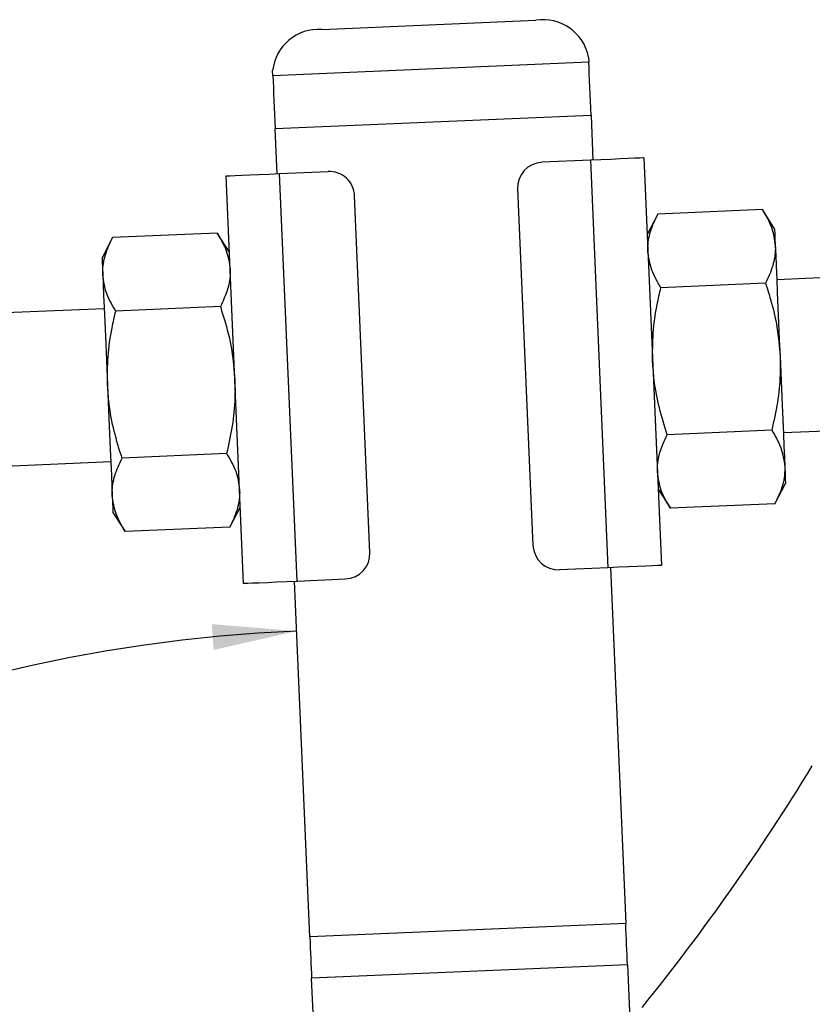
# Model space of a CAD drawing. Extents: x 40 to 416, y 11 to 279.
# Tile 3 of 39: x 111 to 142, y 57 to 95. Entities that reach past the tile are written whole.
import ezdxf

# ---------------------------------------------------------------- set-up
doc = ezdxf.new("R2010")
doc.units = 0
doc.layers.get('0').update_dxf_attribs({"linetype": 'CONTINUOUS'})
doc.styles.add('SLDTEXTSTYLE0', font='TXT', dxfattribs={"width": 0.75})
doc.dimstyles.new('SLDDIMSTYLE3', dxfattribs={"dimtxt": 3.5, "dimasz": 3.302, "dimexe": 0, "dimexo": 0.0625, "dimgap": 0.875, "dimtad": 1, "dimdec": 4, "dimzin": 12, "dimtxsty": 'SLDTEXTSTYLE0', "dimsah": 1, "dimcen": 0.09, "dimazin": 3, "dimtfac": 1, "dimtdec": 0, "dimtofl": 0, "dimtmove": 0, "dimatfit": 3, "dimtolj": 1, "dimtzin": 12})

# ---------------------------------------------------------------- blocks, each defined once
blk = doc.blocks.new('_D_10')
at = {"color": 179, "linetype": 'CONTINUOUS'}
blk.add_line((113.759, 11.145), (62.645, 11.145), dxfattribs=at)
blk.add_arc((123.952, 11.145), 60.308, 92.45761, 180, dxfattribs=at)
for points in [[(121.366, 71.397), (118.037, 71.672), (118.108, 70.659)], [(63.645, 11.145), (64.243, 14.432), (63.227, 14.46)]]:
    blk.add_solid(points, dxfattribs=at)
at = {"color": 179, "linetype": 'CONTINUOUS', "insert": (83.34, 61.906, 0.1), "char_height": 3.5, "attachment_point": 1, "rotation": 34.3031, "style": 'SLDTEXTSTYLE0'}
blk.add_mtext('88°', dxfattribs=at)

msp = doc.modelspace()

# ---------------------------------------------------------------- linework, layer by layer
at = {"color": 7, "linetype": 'CONTINUOUS'}
for p, q in [((122.35523, 94.99909), (130.7475, 95.35928)), ((132.81136, 93.91436), (132.81984, 93.71672)), ((132.81984, 93.71672), (120.43124, 93.18501)), ((120.43124, 93.18501), (120.42276, 93.38264)), ((132.90942, 91.62958), (120.52082, 91.09787)), ((132.90942, 91.62958), (132.98481, 89.87297)), ((120.59622, 89.34125), (120.52082, 91.09787)), ((132.8849, 89.86868), (130.98665, 89.7872)), ((132.8849, 89.86868), (133.57099, 73.88339)), ((134.98297, 89.95873), (135.66905, 73.97344)), ((119.28414, 73.2702), (118.59806, 89.25549)), ((120.69612, 89.34554), (122.59438, 89.42701)), ((121.38221, 73.36026), (120.69612, 89.34554)), ((124.23666, 74.48369), (123.63634, 88.47081)), ((130.03045, 88.74524), (130.63077, 74.75812)), ((135.52462, 87.75343), (135.11161, 86.96148)), ((139.62767, 87.92953), (135.52462, 87.75343)), ((140.10701, 87.17589), (139.62767, 87.92953)), ((118.24736, 87.01189), (114.1443, 86.83579)), ((118.7267, 86.25825), (118.24736, 87.01189)), ((114.1443, 86.83579), (113.7313, 86.04385)), ((139.75146, 85.04543), (135.6484, 84.86933)), ((143.68955, 85.32781), (140.19277, 85.17773)), ((113.81706, 84.04569), (99.23048, 83.41964)), ((118.37114, 84.12779), (114.26808, 83.95169)), ((139.99903, 79.27724), (135.89597, 79.10114)), ((140.45005, 79.18324), (143.20738, 79.30159)), ((99.48777, 77.42515), (114.07434, 78.0512)), ((118.61871, 78.3596), (114.51565, 78.1835)), ((135.54041, 76.97068), (136.01975, 76.21704)), ((140.12281, 76.39314), (140.53582, 77.18508)), ((118.7425, 75.47551), (119.1555, 76.26745)), ((140.12281, 76.39314), (136.01975, 76.21704)), ((114.1601, 76.05304), (114.63944, 75.2994)), ((118.7425, 75.47551), (114.63944, 75.2994)), ((133.57099, 73.88339), (131.67273, 73.80192)), ((133.67089, 73.88768), (134.26988, 59.93177)), ((121.38221, 73.36026), (123.28046, 73.44173)), ((121.88128, 59.40005), (121.2823, 73.35597)), ((134.26988, 59.93177), (121.88128, 59.40005)), ((134.33956, 58.30827), (121.95096, 57.77655)), ((134.33956, 58.30827), (134.56093, 53.15045)), ((122.17233, 52.61873), (121.95096, 57.77655))]:
    msp.add_line(p, q, dxfattribs=at)
at = {"color": 7, "linetype": 'CONTINUOUS', "flags": 128}
for points in [[(132.90942, 91.62958), (132.89727, 91.91258), (132.88522, 92.19342), (132.87335, 92.46997), (132.86175, 92.74013), (132.85052, 93.00183), (132.83974, 93.25309), (132.82948, 93.49199), (132.81984, 93.71672)], [(120.43124, 93.18501), (120.44089, 92.96028), (120.45114, 92.72137), (120.46193, 92.47011), (120.47316, 92.20841), (120.48475, 91.93826), (120.49662, 91.66171), (120.50868, 91.38086), (120.52082, 91.09787)], [(134.98297, 89.95873), (134.94266, 89.95699), (134.82327, 89.95187), (134.62938, 89.94355), (134.36846, 89.93235), (134.05053, 89.91871), (133.6878, 89.90314), (133.29422, 89.88624), (132.8849, 89.86868)], [(118.59806, 89.25549), (118.63837, 89.25722), (118.75776, 89.26234), (118.95164, 89.27067), (119.21257, 89.28186), (119.5305, 89.29551), (119.89323, 89.31108), (120.28681, 89.32797), (120.69612, 89.34554)], [(140.10701, 87.17589), (140.10885, 87.13315), (140.11432, 87.00567), (140.12333, 86.79563), (140.13574, 86.50663)], [(140.13574, 86.50663), (140.15132, 86.1436), (140.16981, 85.71277), (140.1909, 85.22149), (140.21421, 84.67818), (140.23937, 84.09214), (140.26592, 83.47339), (140.29343, 82.83251), (140.32141, 82.18048)], [(113.7313, 86.04385), (113.73313, 86.00111), (113.7386, 85.87363), (113.74762, 85.6636), (113.76002, 85.37459)], [(113.76002, 85.37459), (113.7756, 85.01156), (113.79409, 84.58073), (113.81518, 84.08945), (113.8385, 83.54615), (113.86365, 82.96011), (113.89021, 82.34135), (113.91771, 81.70048), (113.9457, 81.04845)], [(140.32141, 82.18048), (140.3494, 81.52845), (140.37691, 80.88758), (140.40346, 80.26883), (140.42861, 79.68279), (140.45193, 79.13948), (140.47302, 78.6482), (140.49151, 78.21737), (140.50709, 77.85434)], [(113.9457, 81.04845), (113.97368, 80.39642), (114.00119, 79.75554), (114.02774, 79.13679), (114.0529, 78.55075), (114.07621, 78.00744), (114.0973, 77.51616), (114.11579, 77.08533), (114.13137, 76.7223)], [(140.50709, 77.85434), (140.51949, 77.56533), (140.52851, 77.3553), (140.53398, 77.22782), (140.53582, 77.18508)], [(114.13137, 76.7223), (114.14378, 76.4333), (114.15279, 76.22326), (114.15826, 76.09578), (114.1601, 76.05304)], [(135.66905, 73.97344), (135.62874, 73.97171), (135.50935, 73.96659), (135.31547, 73.95827), (135.05454, 73.94707), (134.73661, 73.93342), (134.37388, 73.91785), (133.9803, 73.90096), (133.57099, 73.88339)], [(119.28414, 73.2702), (119.32445, 73.27194), (119.44384, 73.27706), (119.63773, 73.28538), (119.89865, 73.29658), (120.21658, 73.31023), (120.57931, 73.32579), (120.97289, 73.34269), (121.38221, 73.36026)], [(134.33956, 58.30827), (134.33152, 58.49565), (134.32321, 58.68919), (134.31467, 58.88805), (134.30595, 59.09138), (134.29707, 59.29831), (134.28807, 59.50795), (134.27899, 59.71941), (134.26988, 59.93177)], [(121.88128, 59.40005), (121.8904, 59.18769), (121.89947, 58.97624), (121.90847, 58.7666), (121.91735, 58.55967), (121.92608, 58.35634), (121.93461, 58.15748), (121.94292, 57.96394), (121.95096, 57.77655)]]:
    msp.add_lwpolyline(points, dxfattribs=at)
at = {"color": 7, "linetype": 'CONTINUOUS'}
for centre, radius, start, end in [((131.03116, 93.56802), 1.81357, 11.009313, 98.998544), ((122.22609, 93.19011), 1.81358, 85.916737, 173.905928), ((131.02953, 88.78812), 1, 92.457609, 182.457609), ((122.63726, 88.42793), 1, 2.457609, 92.457609), ((131.62985, 74.801), 1, 182.457609, 272.457609), ((123.23758, 74.44081), 1, 272.457609, 2.457609), ((66.20282, 112.11637), 88.31274, 321.0788906, 328.6057001)]:
    msp.add_arc(centre, radius, start, end, dxfattribs=at)
for points, knots in [([(135.14034, 86.29223), (135.1394, 86.32642), (135.13233, 86.58543), (135.20882, 87.07767), (135.41871, 87.5268), (135.52462, 87.75343)], [0, 0, 0, 0, 0.07006244, 0.53077014, 1, 1, 1, 1]), ([(139.62767, 87.92953), (139.76243, 87.70068), (140.03441, 87.2388), (140.10176, 86.75216), (140.13574, 86.50663)], [0, 0, 0, 0, 0.49545799, 1, 1, 1, 1]), ([(118.24736, 87.01189), (118.38211, 86.78305), (118.65409, 86.32117), (118.72144, 85.83452), (118.75542, 85.58899)], [0, 0, 0, 0, 0.495457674, 1, 1, 1, 1]), ([(113.76002, 85.37459), (113.75909, 85.40878), (113.75201, 85.6678), (113.8285, 86.16003), (114.03839, 86.60917), (114.1443, 86.83579)], [0, 0, 0, 0, 0.07006244, 0.53077012, 1, 1, 1, 1]), ([(135.6484, 84.86933), (135.51364, 85.09817), (135.24166, 85.56005), (135.17432, 86.0467), (135.14034, 86.29223)], [0, 0, 0, 0, 0.49545764, 1, 1, 1, 1]), ([(140.13574, 86.50663), (140.13667, 86.47244), (140.14375, 86.21342), (140.06726, 85.72119), (139.85737, 85.27206), (139.75146, 85.04543)], [0, 0, 0, 0, 0.070063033, 0.53077048, 1, 1, 1, 1]), ([(114.26808, 83.95169), (114.13333, 84.18053), (113.86135, 84.64242), (113.794, 85.12906), (113.76002, 85.37459)], [0, 0, 0, 0, 0.49545762, 1, 1, 1, 1]), ([(118.75542, 85.58899), (118.75635, 85.5548), (118.76343, 85.29579), (118.68694, 84.80355), (118.47705, 84.35442), (118.37114, 84.12779)], [0, 0, 0, 0, 0.07006244, 0.53077017, 1, 1, 1, 1]), ([(139.75146, 85.04543), (139.81992, 84.83131), (140.00209, 84.26152), (140.22879, 83.30799), (140.29041, 82.55791), (140.32141, 82.18048)], [0, 0, 0, 0, 0.23023627, 0.61266679, 1, 1, 1, 1]), ([(135.32601, 81.96608), (135.32441, 82.33967), (135.32118, 83.09224), (135.46473, 84.06187), (135.59854, 84.65013), (135.6484, 84.86933)], [0, 0, 0, 0, 0.38211841, 0.76976425, 1, 1, 1, 1]), ([(113.9457, 81.04845), (113.94409, 81.42203), (113.94086, 82.1746), (114.08441, 83.14423), (114.21822, 83.73249), (114.26808, 83.95169)], [0, 0, 0, 0, 0.3821184, 0.76976419, 1, 1, 1, 1]), ([(118.37114, 84.12779), (118.4396, 83.91367), (118.62177, 83.34389), (118.84848, 82.39035), (118.91009, 81.64027), (118.9411, 81.26285)], [0, 0, 0, 0, 0.23023619, 0.61266673, 1, 1, 1, 1]), ([(135.89597, 79.10114), (135.7871, 79.45072), (135.56837, 80.15306), (135.38437, 81.11594), (135.34254, 81.72533), (135.32601, 81.96608)], [0, 0, 0, 0, 0.37479238, 0.75299544, 1, 1, 1, 1]), ([(140.32141, 82.18048), (140.32558, 81.9392), (140.33606, 81.33212), (140.23587, 80.357), (140.07826, 79.63845), (139.99903, 79.27724)], [0, 0, 0, 0, 0.24700374, 0.62147589, 1, 1, 1, 1]), ([(118.9411, 81.26285), (118.94526, 81.02156), (118.95574, 80.41448), (118.85555, 79.43936), (118.69794, 78.72081), (118.61871, 78.3596)], [0, 0, 0, 0, 0.24700374, 0.62147589, 1, 1, 1, 1]), ([(114.51565, 78.1835), (114.40678, 78.53308), (114.18806, 79.23543), (114.00405, 80.19831), (113.96222, 80.80769), (113.9457, 81.04845)], [0, 0, 0, 0, 0.37479244, 0.75299544, 1, 1, 1, 1]), ([(139.99903, 79.27724), (140.13378, 79.0484), (140.40577, 78.58652), (140.47311, 78.09987), (140.50709, 77.85434)], [0, 0, 0, 0, 0.49545801, 1, 1, 1, 1]), ([(135.51169, 77.63994), (135.51076, 77.67413), (135.50368, 77.93314), (135.58017, 78.42538), (135.79006, 78.87451), (135.89597, 79.10114)], [0, 0, 0, 0, 0.07006245, 0.5307702, 1, 1, 1, 1]), ([(114.13137, 76.7223), (114.13044, 76.75649), (114.12336, 77.01551), (114.19985, 77.50774), (114.40974, 77.95688), (114.51565, 78.1835)], [0, 0, 0, 0, 0.070062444, 0.530770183, 1, 1, 1, 1]), ([(118.61871, 78.3596), (118.75347, 78.13076), (119.02545, 77.66888), (119.09279, 77.18224), (119.12677, 76.9367)], [0, 0, 0, 0, 0.49545764, 1, 1, 1, 1]), ([(136.01975, 76.21704), (135.885, 76.44588), (135.61302, 76.90776), (135.54567, 77.39441), (135.51169, 77.63994)], [0, 0, 0, 0, 0.4954577, 1, 1, 1, 1]), ([(140.50709, 77.85434), (140.50802, 77.82015), (140.5151, 77.56113), (140.43861, 77.0689), (140.22872, 76.61977), (140.12281, 76.39314)], [0, 0, 0, 0, 0.07006303, 0.53077043, 1, 1, 1, 1]), ([(119.12677, 76.9367), (119.12771, 76.90251), (119.13478, 76.6435), (119.05829, 76.15126), (118.8484, 75.70213), (118.7425, 75.47551)], [0, 0, 0, 0, 0.07006244, 0.53077014, 1, 1, 1, 1]), ([(114.63944, 75.2994), (114.50468, 75.52825), (114.2327, 75.99013), (114.16535, 76.47677), (114.13137, 76.7223)], [0, 0, 0, 0, 0.49545773, 1, 1, 1, 1])]:
    msp.add_open_spline(points, degree=3, knots=knots, dxfattribs=at)

# ---------------------------------------------------------------- dimensions: what is measured, and where the dimension line sits
at = {"color": 179, "linetype": 'CONTINUOUS'}
dim = msp.add_angular_dim_2l(base=(80.40369, 52.86492), line1=((114.75859, 11.14525), (145.75859, 11.14525)), line2=((122.42215, 46.79813), (120.42276, 93.38264)), dimstyle='SLDDIMSTYLE3', dxfattribs=at)
dim.commit()
dim.dimension.update_dxf_attribs({"geometry": '_D_10', "text_midpoint": (89.96468, 60.96346), "dimtype": 162})

doc.saveas('drawing.dxf')
